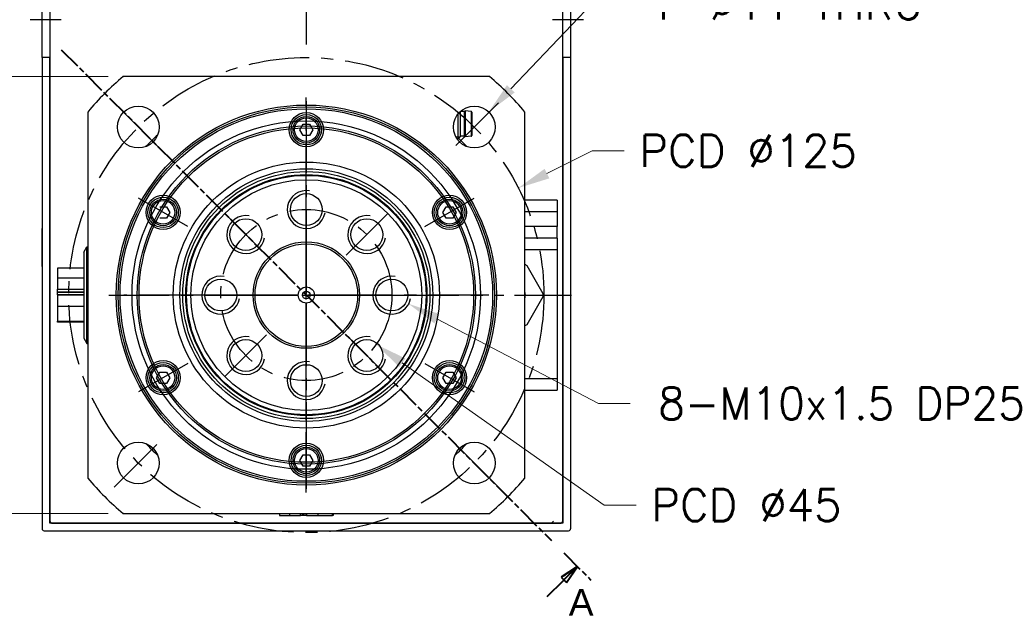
# Model space of a CAD drawing. Extents: x 47048 to 48775, y 4691 to 5879.
# Tile 10 of 28: x 48335 to 48594, y 5036 to 5190. Entities that reach past the tile are written whole.
import ezdxf

# ---------------------------------------------------------------- set-up
doc = ezdxf.new("R2010")
doc.units = 0
doc.header["$LTSCALE"] = 25.4
doc.linetypes.add('CENTER', pattern=[2, 1.25, -0.25, 0.25, -0.25])
doc.linetypes.add('CHAIN', pattern=[0.3543, 0.2362, -0.0295, 0.0591, -0.0295])
doc.layers.get('0').update_dxf_attribs({"linetype": 'CONTINUOUS'})
doc.layers.add('ATA-CENTER', color=133, linetype='CENTER')
doc.layers.add('ATA-HATCH', color=252, linetype='CONTINUOUS')
doc.layers.add('ATA-DIM', color=252, linetype='CONTINUOUS', lineweight=25)
doc.layers.add('ATA-SECTION', color=3, linetype='CHAIN', lineweight=40)
doc.styles.get("Standard").update_dxf_attribs({"font": 'simplex.shx'})
doc.styles.add('주 문자 (ISO)', font='arial.ttf')
doc.dimstyles.new('ata_A1', dxfattribs={"dimtxt": 4.2, "dimasz": 4.2, "dimexe": 2, "dimexo": 2, "dimgap": 2, "dimtad": 0, "dimtih": 1, "dimtoh": 1, "dimdec": 6, "dimdsep": 46, "dimtxsty": 'Standard', "dimcen": 0, "dimclrd": 252, "dimclre": 252, "dimclrt": 4, "dimadec": 6, "dimazin": 2, "dimtfac": 1, "dimtdec": 6, "dimtofl": 0, "dimtmove": 0, "dimatfit": 3, "dimfxl": 0, "dimtolj": 1, "dimtzin": 0, "dimlwd": 0, "dimlwe": 0, "dimarcsym": 0})

# ---------------------------------------------------------------- blocks, each defined once
blk = doc.blocks.new('*D12142')
at = {"color": 0}
for p in [(48457.97, 5166.07), (48450.38, 5158.11)]:
    blk.add_point(p, dxfattribs=at)
at = {"layer": 'ATA-DIM', "color": 252, "lineweight": 0}
for p, q in [((48485.19, 5194.62), (48463.76, 5172.15)), ((48493.61, 5194.62), (48485.19, 5194.62))]:
    blk.add_line(p, q, dxfattribs=at)
at = {"layer": 'ATA-DIM', "color": 252}
blk.add_solid([(48462.75, 5173.11), (48464.78, 5171.18), (48457.97, 5166.07)], dxfattribs=at)
at = {"layer": 'ATA-DIM', "color": 4, "ltscale": 0.2, "insert": (48535.79, 5194.62), "char_height": 8.4, "attachment_point": 5}
blk.add_mtext('4-%%c11 THRU', dxfattribs=at)
blk = doc.blocks.new('*D12143')
at = {"color": 0}
for p in [(48428.05, 5120.22), (48436.91, 5115.57)]:
    blk.add_point(p, dxfattribs=at)
at = {"layer": 'ATA-DIM', "color": 252, "lineweight": 0}
for p, q in [((48486.8, 5089.39), (48444.34, 5111.67)), ((48495.21, 5089.39), (48486.8, 5089.39))]:
    blk.add_line(p, q, dxfattribs=at)
at = {"layer": 'ATA-DIM', "color": 252}
blk.add_solid([(48444.99, 5112.91), (48443.69, 5110.43), (48436.91, 5115.57)], dxfattribs=at)
at = {"layer": 'ATA-DIM', "color": 4, "ltscale": 0.2, "insert": (48552, 5089.39), "char_height": 8.4, "attachment_point": 5}
blk.add_mtext('8-M10x1.5 DP25', dxfattribs=at)
blk = doc.blocks.new('*D12140')
at = {"color": 0}
for p in [(48391.59, 5130.86), (48428.36, 5104.93)]:
    blk.add_point(p, dxfattribs=at)
at = {"layer": 'ATA-DIM', "color": 252, "lineweight": 0}
for p, q in [((48488.31, 5062.64), (48435.23, 5100.08)), ((48496.71, 5062.64), (48488.31, 5062.64))]:
    blk.add_line(p, q, dxfattribs=at)
at = {"layer": 'ATA-DIM', "color": 252}
blk.add_solid([(48436.04, 5101.23), (48434.42, 5098.94), (48428.36, 5104.93)], dxfattribs=at)
at = {"layer": 'ATA-DIM', "color": 4, "ltscale": 0.2, "insert": (48500.71, 5066.84), "char_height": 8.4, "attachment_point": 1}
blk.add_mtext('\\A1;PCD %%c45', dxfattribs=at)
blk = doc.blocks.new('*D12139')
at = {"color": 0}
for p in [(48465.77, 5146.07), (48354.19, 5089.72)]:
    blk.add_point(p, dxfattribs=at)
at = {"layer": 'ATA-DIM', "color": 252, "lineweight": 0}
for p, q in [((48485.17, 5155.86), (48473.27, 5149.85)), ((48493.57, 5155.86), (48485.17, 5155.86))]:
    blk.add_line(p, q, dxfattribs=at)
at = {"layer": 'ATA-DIM', "color": 252}
blk.add_solid([(48472.64, 5151.1), (48473.9, 5148.6), (48465.77, 5146.07)], dxfattribs=at)
at = {"layer": 'ATA-DIM', "color": 4, "ltscale": 0.2, "insert": (48497.57, 5160.06), "char_height": 8.4, "attachment_point": 1}
blk.add_mtext('\\A1;PCD %%c125', dxfattribs=at)
blk = doc.blocks.new('DFH EH')
for p, q in [((33659.8, 3135.59), (33659.8, 3011.59)), ((33798.3, 3136.09), (33660.3, 3136.09)), ((33798.8, 3135.59), (33798.8, 3011.59)), ((33661.8, 3011.59), (33661.8, 3134.09)), ((33661.8, 3134.09), (33796.8, 3134.09)), ((33796.8, 3134.09), (33796.8, 3011.59)), ((33659.8, 3130.59), (33659.8, 3011.59)), ((33659.8, 2991.59), (33659.8, 3011.59)), ((33659.8, 3011.59), (33661.8, 3011.59)), ((33659.8, 2991.59), (33659.8, 3011.59)), ((33661.8, 3011.59), (33661.8, 2991.59)), ((33796.8, 3011.59), (33798.8, 3011.59)), ((33796.8, 2991.59), (33796.8, 3011.59)), ((33798.8, 3011.59), (33798.8, 2991.59)), ((33659.8, 2991.59), (33659.8, 2946.59)), ((33661.8, 2991.59), (33659.8, 2991.59)), ((33659.8, 2991.59), (33659.8, 2867.59)), ((33661.8, 2869.09), (33661.8, 2991.59)), ((33798.8, 2991.59), (33796.8, 2991.59)), ((33796.8, 2991.59), (33796.8, 2869.09)), ((33798.8, 2991.59), (33798.8, 2867.59)), ((33659.8, 2936.59), (33659.8, 2946.59)), ((33659.8, 2936.59), (33659.8, 2872.59)), ((33796.8, 2869.09), (33661.8, 2869.09)), ((33660.3, 2867.09), (33798.3, 2867.09))]:
    blk.add_line(p, q)
for centre, start, end in [((33660.3, 3135.59), 90, 180), ((33798.3, 3135.59), 0, 90), ((33660.3, 2867.59), 180, 270), ((33798.3, 2867.59), 270, 0)]:
    blk.add_arc(centre, 0.5, start, end)
at = {"layer": 'ATA-CENTER', "ltscale": 0.5}
for p, q in [((33656.68, 3001.59), (33664.81, 3001.59)), ((33794.06, 3001.59), (33802.19, 3001.59))]:
    blk.add_line(p, q, dxfattribs=at)
blk = doc.blocks.new('*D12138')
at = {"color": 0}
for p in [(48361.82, 5175.39), (48265.81, 5060.39), (48361.82, 5060.39)]:
    blk.add_point(p, dxfattribs=at)
at = {"layer": 'ATA-DIM', "color": 252, "lineweight": 0}
for p, q in [((48357.82, 5175.39), (48261.81, 5175.39)), ((48265.81, 5166.99), (48265.81, 5126.47)), ((48265.81, 5068.79), (48265.81, 5109.32)), ((48357.82, 5060.39), (48261.81, 5060.39))]:
    blk.add_line(p, q, dxfattribs=at)
at = {"layer": 'ATA-DIM', "color": 252}
for points in [[(48267.21, 5166.99), (48264.41, 5166.99), (48265.81, 5175.39)], [(48264.41, 5068.79), (48267.21, 5068.79), (48265.81, 5060.39)]]:
    blk.add_solid(points, dxfattribs=at)
at = {"layer": 'ATA-DIM', "color": 4, "ltscale": 0.2, "insert": (48227.54, 5122.47), "char_height": 8.4, "attachment_point": 1}
blk.add_mtext('\\A1;SQUARE 115', dxfattribs=at)

msp = doc.modelspace()

# ---------------------------------------------------------------- linework, layer by layer
for p, q in [((48342.4779187, 5322.3936495), (48342.4779187, 5058.3936495)), ((48477.4779187, 5058.3936495), (48477.4779187, 5322.3936495)), ((48458.1313194, 5175.3936495), (48361.824518, 5175.3936495)), ((48352.4779187, 5166.0470502), (48352.4779187, 5069.7402488)), ((48449.8644187, 5165.5074646), (48449.8644187, 5158.9436495)), ((48450.4779187, 5166.162511), (48450.4779187, 5159.5571495)), ((48451.4779187, 5166.1936495), (48450.5125582, 5166.1936495)), ((48451.4779187, 5166.1936495), (48451.7279187, 5166.3936495)), ((48451.4779187, 5166.1936495), (48451.4779187, 5159.6936495)), ((48453.3006349, 5166.2138553), (48451.7279187, 5166.3936495)), ((48451.7279187, 5166.3936495), (48451.7279187, 5159.4936495)), ((48453.3006349, 5166.2138553), (48453.3006349, 5159.6734438)), ((48453.4779187, 5166.0151495), (48453.4779187, 5159.8721495)), ((48467.4779187, 5069.7402488), (48467.4779187, 5166.0470502)), ((48408.2458679, 5161.3936495), (48409.1118933, 5162.8936495)), ((48409.1118933, 5162.8936495), (48410.8439441, 5162.8936495)), ((48410.8439441, 5162.8936495), (48411.7099695, 5161.3936495)), ((48409.1118933, 5159.8936495), (48408.2458679, 5161.3936495)), ((48410.8439441, 5159.8936495), (48409.1118933, 5159.8936495)), ((48411.7099695, 5161.3936495), (48410.8439441, 5159.8936495)), ((48451.4779187, 5159.6936495), (48450.4779187, 5159.6936495)), ((48451.4779187, 5159.6936495), (48451.7279187, 5159.4936495)), ((48449.2964295, 5159.5426495), (48450.4634187, 5159.5426495)), ((48449.8644187, 5158.9436495), (48449.6594247, 5158.9436495)), ((48450.4779187, 5159.5571495), (48449.8644187, 5158.9436495)), ((48453.3006349, 5159.6734438), (48451.7279187, 5159.4936495)), ((48475.9779187, 5142.8936495), (48467.4779187, 5142.8936495)), ((48475.9779187, 5142.8936495), (48475.9779187, 5139.8936495)), ((48371.4397882, 5141.1436495), (48373.171839, 5141.1436495)), ((48373.171839, 5141.1436495), (48374.0378644, 5139.6436495)), ((48374.0378644, 5139.6436495), (48373.171839, 5138.1436495)), ((48445.9179729, 5139.6436495), (48446.7839983, 5141.1436495)), ((48446.7839983, 5138.1436495), (48445.9179729, 5139.6436495)), ((48446.7839983, 5141.1436495), (48448.5160492, 5141.1436495)), ((48448.5160492, 5141.1436495), (48449.3820746, 5139.6436495)), ((48449.3820746, 5139.6436495), (48448.5160492, 5138.1436495)), ((48467.4779187, 5139.8936495), (48475.9779187, 5139.8936495)), ((48475.9779187, 5139.8936495), (48475.9779187, 5135.8936495)), ((48373.171839, 5138.1436495), (48371.4397882, 5138.1436495)), ((48448.5160492, 5138.1436495), (48446.7839983, 5138.1436495)), ((48475.9779187, 5135.8936495), (48467.4779187, 5135.8936495)), ((48475.9779187, 5132.8936495), (48475.9779187, 5135.8936495)), ((48475.9779187, 5132.8936495), (48467.4779187, 5132.8936495)), ((48475.9779187, 5132.8936495), (48475.9779187, 5129.8936495)), ((48351.4779187, 5129.2188385), (48352.2716662, 5130.5936495)), ((48351.4779187, 5129.2188385), (48351.4779187, 5106.5684605)), ((48352.2716662, 5130.5936495), (48352.4779187, 5130.5936495)), ((48352.2716662, 5105.1936495), (48352.2716662, 5130.5936495)), ((48467.4779187, 5129.8936495), (48475.9779187, 5129.8936495)), ((48475.9779187, 5129.8936495), (48475.9779187, 5095.8936495)), ((48344.4779187, 5124.9826067), (48344.4779187, 5122.359736)), ((48351.4779187, 5124.9826067), (48344.4779187, 5124.9826067)), ((48467.9779187, 5125.6878781), (48472.2279187, 5118.3266622)), ((48344.4779187, 5122.359736), (48344.4779187, 5119.4260295)), ((48351.4779187, 5122.359736), (48344.4779187, 5122.359736)), ((48344.4779187, 5119.4260295), (48351.4779187, 5119.4260295)), ((48344.4779187, 5118.7792578), (48344.4779187, 5119.4260295)), ((48344.4779187, 5118.5977078), (48344.4779187, 5118.7792578)), ((48344.4779187, 5118.7792578), (48351.4779187, 5118.7792578)), ((48344.4779187, 5117.950936), (48344.4779187, 5118.5977078)), ((48351.4779187, 5118.5977078), (48344.4779187, 5118.5977078)), ((48351.4779187, 5117.950936), (48344.4779187, 5117.950936)), ((48344.4779187, 5117.836363), (48344.4779187, 5114.9026566)), ((48351.4779187, 5117.836363), (48344.4779187, 5117.836363)), ((48350.4779187, 5117.950936), (48350.4779187, 5117.836363)), ((48472.2279187, 5117.4606368), (48467.9779187, 5110.0994209)), ((48351.4779187, 5114.9026566), (48344.4779187, 5114.9026566)), ((48344.4779187, 5114.9026566), (48344.4779187, 5110.9862423)), ((48344.4779187, 5110.8046923), (48344.4779187, 5110.9862423)), ((48344.4779187, 5110.9862423), (48351.4779187, 5110.9862423)), ((48351.4779187, 5110.8046923), (48344.4779187, 5110.8046923)), ((48351.4779187, 5106.5684605), (48352.2716662, 5105.1936495)), ((48352.2716662, 5105.1936495), (48352.4779187, 5105.1936495)), ((48370.5737628, 5096.1436495), (48371.4397882, 5097.6436495)), ((48371.4397882, 5097.6436495), (48373.171839, 5097.6436495)), ((48373.171839, 5097.6436495), (48374.0378644, 5096.1436495)), ((48445.9179729, 5096.1436495), (48446.7839983, 5097.6436495)), ((48446.7839983, 5097.6436495), (48448.5160492, 5097.6436495)), ((48448.5160492, 5097.6436495), (48449.3820746, 5096.1436495)), ((48371.4397882, 5094.6436495), (48370.5737628, 5096.1436495)), ((48374.0378644, 5096.1436495), (48373.171839, 5094.6436495)), ((48446.7839983, 5094.6436495), (48445.9179729, 5096.1436495)), ((48449.3820746, 5096.1436495), (48448.5160492, 5094.6436495)), ((48475.9779187, 5095.8936495), (48467.4779187, 5095.8936495)), ((48475.9779187, 5095.8936495), (48475.9779187, 5092.8936495)), ((48373.171839, 5094.6436495), (48371.4397882, 5094.6436495)), ((48448.5160492, 5094.6436495), (48446.7839983, 5094.6436495)), ((48467.4779187, 5092.8936495), (48475.9779187, 5092.8936495)), ((48408.2458679, 5074.3936495), (48409.1118933, 5075.8936495)), ((48409.1118933, 5072.8936495), (48408.2458679, 5074.3936495)), ((48409.1118933, 5075.8936495), (48410.8439441, 5075.8936495)), ((48410.8439441, 5075.8936495), (48411.7099695, 5074.3936495)), ((48411.7099695, 5074.3936495), (48410.8439441, 5072.8936495)), ((48410.8439441, 5072.8936495), (48409.1118933, 5072.8936495)), ((48361.824518, 5060.3936495), (48458.1313194, 5060.3936495)), ((48402.8889615, 5060.3936495), (48402.8889615, 5059.8936495)), ((48402.8889615, 5059.8936495), (48405.5118322, 5059.8936495)), ((48405.5118322, 5060.3936495), (48405.5118322, 5059.8936495)), ((48405.5118322, 5059.8936495), (48408.4455387, 5059.8936495)), ((48408.4455387, 5059.8936495), (48408.4455387, 5060.3936495)), ((48409.0923104, 5059.8936495), (48408.4455387, 5059.8936495)), ((48409.0923104, 5059.8936495), (48409.0923104, 5060.3936495)), ((48409.2738604, 5059.8936495), (48409.0923104, 5059.8936495)), ((48409.2738604, 5060.3936495), (48409.2738604, 5059.8936495)), ((48409.9206322, 5059.8936495), (48409.2738604, 5059.8936495)), ((48409.9206322, 5060.3936495), (48409.9206322, 5059.8936495)), ((48410.0352052, 5060.3936495), (48410.0352052, 5059.8936495)), ((48410.0352052, 5059.8936495), (48412.9689116, 5059.8936495)), ((48412.9689116, 5060.3936495), (48412.9689116, 5059.8936495)), ((48412.9689116, 5059.8936495), (48416.8853259, 5059.8936495)), ((48416.8853259, 5059.8936495), (48416.8853259, 5060.3936495)), ((48417.0668759, 5059.8936495), (48416.8853259, 5059.8936495)), ((48417.0668759, 5060.3936495), (48417.0668759, 5059.8936495)), ((48342.9779187, 5057.8936495), (48342.4779187, 5058.3936495)), ((48342.9779187, 5057.8936495), (48476.9779187, 5057.8936495)), ((48474.9779187, 5058.3936495), (48474.4779187, 5057.8936495)), ((48477.4779187, 5058.3936495), (48476.9779187, 5057.8936495))]:
    msp.add_line(p, q)
for centre, radius in [((48409.9779187, 5117.8936495), 50), ((48365.7837449, 5162.0878233), 5.5), ((48454.1720925, 5162.0878233), 5.5), ((48409.9779187, 5117.8936495), 49.5), ((48409.9779187, 5117.8936495), 49), ((48409.9779187, 5161.3936495), 4.5), ((48409.9779187, 5161.3936495), 4), ((48409.9779187, 5161.3936495), 3.5), ((48409.9779187, 5117.8936495), 44.5), ((48409.9779187, 5117.8936495), 44.5), ((48409.9779187, 5161.3936495), 3.1), ((48409.9779187, 5117.8936495), 44), ((48409.9779187, 5117.8936495), 44), ((48409.9779187, 5117.8936495), 35), ((48409.9779187, 5117.8936495), 35), ((48409.9779187, 5117.8936495), 33.25), ((48409.9779187, 5117.8936495), 32.500379), ((48409.9779187, 5117.8936495), 31.7), ((48409.9779187, 5117.8936495), 31.5), ((48409.9779187, 5117.8936495), 30.3452995), ((48372.3058136, 5139.6436495), 4.5), ((48409.9779187, 5140.3936495), 4.188), ((48447.6500238, 5139.6436495), 4.5), ((48372.3058136, 5139.6436495), 4), ((48372.3058136, 5139.6436495), 3.5), ((48372.3058136, 5139.6436495), 3.1), ((48447.6500238, 5139.6436495), 4), ((48447.6500238, 5139.6436495), 3.5), ((48447.6500238, 5139.6436495), 3.1), ((48394.0680161, 5133.8035521), 4.188), ((48425.8878213, 5133.8035521), 4.188), ((48409.9779187, 5117.8936495), 14), ((48409.9779187, 5117.8936495), 13.5), ((48387.4779187, 5117.8936495), 4.188), ((48432.4779187, 5117.8936495), 4.188), ((48409.9779187, 5117.8936495), 2.125), ((48409.9779187, 5117.8936495), 1), ((48394.0680161, 5101.9837469), 4.188), ((48425.8878213, 5101.9837469), 4.188), ((48372.3058136, 5096.1436495), 4.5), ((48372.3058136, 5096.1436495), 4), ((48447.6500238, 5096.1436495), 4.5), ((48447.6500238, 5096.1436495), 4), ((48372.3058136, 5096.1436495), 3.5), ((48372.3058136, 5096.1436495), 3.1), ((48409.9779187, 5095.3936495), 4.188), ((48447.6500238, 5096.1436495), 3.5), ((48447.6500238, 5096.1436495), 3.1), ((48365.7837449, 5073.6994757), 5.5), ((48409.9779187, 5074.3936495), 4.5), ((48409.9779187, 5074.3936495), 4), ((48409.9779187, 5074.3936495), 3.5), ((48409.9779187, 5074.3936495), 3.1), ((48454.1720925, 5073.6994757), 5.5)]:
    msp.add_circle(centre, radius)
for centre, radius, start, end in [((48409.9779187, 5117.8936495), 75, 129.94450519, 140.05549481), ((48409.9779187, 5117.8936495), 75, 39.94450519, 50.05549481), ((48453.2779187, 5166.0151495), 0.2, 0, 83.478211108), ((48409.9779187, 5117.8936495), 57.5, 132.809946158, 137.190053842), ((48453.2779187, 5159.8721495), 0.2, 276.521788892, 0), ((48409.9779187, 5117.8936495), 57.5, 42.809946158, 45.819824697), ((48409.9779187, 5140.3936495), 5, 80, 350), ((48394.0680161, 5133.8035521), 5, 80, 350), ((48425.8878213, 5133.8035521), 5, 80, 350), ((48387.4779187, 5117.8936495), 5, 80, 350), ((48432.4779187, 5117.8936495), 5, 80, 350), ((48462.9779187, 5117.8936495), 4.625, 346.648815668, 13.351184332), ((48394.0680161, 5101.9837469), 5, 80, 350), ((48425.8878213, 5101.9837469), 5, 80, 350), ((48409.9779187, 5095.3936495), 5, 80, 350), ((48409.9779187, 5117.8936495), 57.5, 222.809946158, 227.190053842), ((48409.9779187, 5117.8936495), 57.5, 312.809946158, 317.190053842), ((48409.9779187, 5117.8936495), 75, 219.94450519, 230.05549481), ((48409.9779187, 5117.8936495), 75, 309.94450519, 320.05549481)]:
    msp.add_arc(centre, radius, start, end)
for points, knots in [([(48467.4779205, 5125.9765522), (48467.5203514, 5125.9520548), (48467.5621237, 5125.9279375), (48467.7222182, 5125.8355069), (48467.8498754, 5125.761804), (48467.9779187, 5125.6878781)], [0.541100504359, 0.541100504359, 0.541100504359, 0.541100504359, 0.55523231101, 0.55523231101, 0.596558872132, 0.596558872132, 0.596558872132, 0.596558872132]), ([(48472.2279187, 5118.3266622), (48472.2279187, 5118.1788106), (48472.2279187, 5118.0314047), (48472.2279187, 5117.7558943), (48472.2279187, 5117.6084885), (48472.2279187, 5117.4606368)], [0.513905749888, 0.513905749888, 0.513905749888, 0.513905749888, 0.55523231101, 0.55523231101, 0.596558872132, 0.596558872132, 0.596558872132, 0.596558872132]), ([(48467.9779187, 5110.0994209), (48467.8498754, 5110.0254951), (48467.7222182, 5109.9517921), (48467.5621237, 5109.8593615), (48467.5203514, 5109.8352443), (48467.4779205, 5109.8107468)], [0.513905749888, 0.513905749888, 0.513905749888, 0.513905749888, 0.55523231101, 0.55523231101, 0.569364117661, 0.569364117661, 0.569364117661, 0.569364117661])]:
    msp.add_open_spline(points, degree=3, knots=knots)
at = {"layer": 'ATA-CENTER', "ltscale": 0.5}
for p, q in [((48409.9779187, 5326.702153), (48409.9779187, 5181.085146)), ((48372.1477059, 5155.7238623), (48359.4197838, 5168.4517844)), ((48409.9779187, 5065.9186495), (48409.9779187, 5169.8686495)), ((48409.9779187, 5168.8936495), (48409.9779187, 5153.8936495)), ((48460.5360535, 5168.4517844), (48447.8081315, 5155.7238623)), ((48409.9779187, 5165.8936495), (48409.9779187, 5069.8936495)), ((48409.9779187, 5165.8936495), (48409.9779187, 5069.8936495)), ((48409.9779187, 5132.7056495), (48409.9779187, 5148.0816495)), ((48378.8010042, 5135.8936495), (48365.8106231, 5143.3936495)), ((48441.1548332, 5135.8936495), (48454.1452143, 5143.3936495)), ((48399.504253, 5128.3673152), (48388.6317792, 5139.239789)), ((48420.4515843, 5128.3673152), (48431.3240582, 5139.239789)), ((48409.9779187, 5099.7811495), (48409.9779187, 5136.0061495)), ((48409.9779187, 5134.8936495), (48409.9779187, 5100.8936495)), ((48358.0029187, 5117.8936495), (48461.9529187, 5117.8936495)), ((48457.9779187, 5117.8936495), (48361.9779187, 5117.8936495)), ((48457.9779187, 5117.8936495), (48361.9779187, 5117.8936495)), ((48395.1659187, 5117.8936495), (48379.7899187, 5117.8936495)), ((48391.8654187, 5117.8936495), (48428.0904187, 5117.8936495)), ((48426.9779187, 5117.8936495), (48392.9779187, 5117.8936495)), ((48424.7899187, 5117.8936495), (48440.1659187, 5117.8936495)), ((48464.7692032, 5117.8936495), (48479.7692032, 5117.8936495)), ((48399.504253, 5107.4199839), (48388.6317792, 5096.54751)), ((48420.4515843, 5107.4199839), (48431.3240582, 5096.54751)), ((48409.9779187, 5087.7056495), (48409.9779187, 5103.0816495)), ((48378.8010042, 5099.8936495), (48365.8106231, 5092.3936495)), ((48441.1548332, 5099.8936495), (48454.1452143, 5092.3936495)), ((48359.4197838, 5067.3355147), (48372.1477059, 5080.0634367)), ((48409.9779187, 5081.8936495), (48409.9779187, 5066.8936495)), ((48460.5360535, 5067.3355147), (48447.8081315, 5080.0634367))]:
    msp.add_line(p, q, dxfattribs=at)
for radius in [62.5, 22.5]:
    msp.add_circle((48409.9779187, 5117.8936495), radius, dxfattribs=at)
at = {"layer": 'ATA-HATCH', "ltscale": 0.2}
msp.add_circle((48409.9779187, 5117.8936495), 45.835, dxfattribs=at)
at = {"layer": 'ATA-SECTION'}
for p, q in [((48345.5190509, 5182.4490934), (48474.4367864, 5053.3382057)), ((48477.7319559, 5050.0380992), (48484.8480039, 5042.9113895)), ((48481.2899799, 5046.4747443), (48477.0452231, 5043.6494939)), ((48477.7518004, 5042.941858), (48481.2899799, 5046.4747443)), ((48478.4583777, 5042.2342221), (48481.2899799, 5046.4747443)), ((48477.0452231, 5043.6494939), (48478.4583777, 5042.2342221)), ((48473.3670793, 5038.5636965), (48477.7518004, 5042.941858))]:
    msp.add_line(p, q, dxfattribs=at)
at = {"layer": 'ATA-SECTION', "flags": 128}
msp.add_lwpolyline([(48478.4583735, 5042.2342209), (48481.2899756, 5046.4747529), (48477.0452189, 5043.6494927), (48478.4583735, 5042.2342209)], dxfattribs=at)
at = {"layer": 'ATA-SECTION'}
msp.add_solid([(48478.4583735, 5042.2342209), (48481.2899756, 5046.4747529), (48477.0452189, 5043.6494927), (48478.4583735, 5042.2342209)], dxfattribs=at)

# ---------------------------------------------------------------- block references
at = {"ltscale": 0.2}
msp.add_blockref('DFH EH', (14680.6825654, 2188.798652), dxfattribs=at)

# ---------------------------------------------------------------- texts
at = {"layer": 'ATA-SECTION', "insert": (48479.0206064, 5033.557041), "char_height": 6.9999999, "attachment_point": 7, "style": '주 문자 (ISO)'}
msp.add_mtext('A', dxfattribs=at)

# ---------------------------------------------------------------- dimensions: what is measured, and where the dimension line sits
at = {"layer": 'ATA-DIM'}
for p1, p2, text, override, picture, middle in [((48450.3770381, 5158.1069237), (48457.967147, 5166.068723), '4-<> THRU', {"dimscale": 2, "dimtp": 0.1, "dimtm": 0.1, "dimtfac": 0.71, "dimtdec": 3, "dimtolj": 0, "dimtzin": 8}, '*D12142', (48535.7888199, 5194.6234509)), ((48354.1875256, 5089.7212865), (48465.7683118, 5146.0660126), 'PCD <>', {"dimscale": 2, "dimdec": 3, "dimtol": 0, "dimlim": 0, "dimtp": 0, "dimtm": 0, "dimtfac": 0.857143, "dimtdec": 2, "dimtolj": 1, "dimtzin": 0}, '*D12139', (48527.7692605, 5155.8628708)), ((48391.5912948, 5130.8621522), (48428.3645426, 5104.9251468), 'PCD <>', {"dimscale": 2, "dimdec": 3, "dimtol": 0, "dimlim": 0, "dimtp": 0, "dimtm": 0, "dimtfac": 0.857143, "dimtdec": 2, "dimtolj": 1, "dimtzin": 0}, '*D12140', (48527.7176115, 5062.64312)), ((48428.0502445, 5120.2165144), (48436.9055929, 5115.5707846), '8-M10x1.5 DP25', {"dimscale": 2, "dimtp": 0.1, "dimtm": 0.1, "dimtfac": 0.71, "dimtdec": 3, "dimtolj": 0, "dimtzin": 8}, '*D12143', (48552.0017845, 5089.3940364))]:
    dim = msp.add_diameter_dim_2p(p1=p1, p2=p2, text=text, dimstyle='ata_A1', override=override, dxfattribs=at)
    dim.commit()
    dim.dimension.update_dxf_attribs({"geometry": picture, "text_midpoint": middle, "dimtype": 163})
dim = msp.add_linear_dim(base=(48265.8069104, 5060.3936495), p1=(48361.824518, 5175.3936495), p2=(48361.824518, 5060.3936495), angle=90, text='SQUARE <>', dimstyle='ata_A1', override={"dimscale": 2, "dimdec": 3, "dimtfac": 0.857143, "dimtdec": 2}, dxfattribs=at)
dim.commit()
dim.dimension.update_dxf_attribs({"geometry": '*D12138', "text_midpoint": (48265.8069104, 5117.8936495), "dimtype": 160})

doc.saveas('drawing.dxf')
